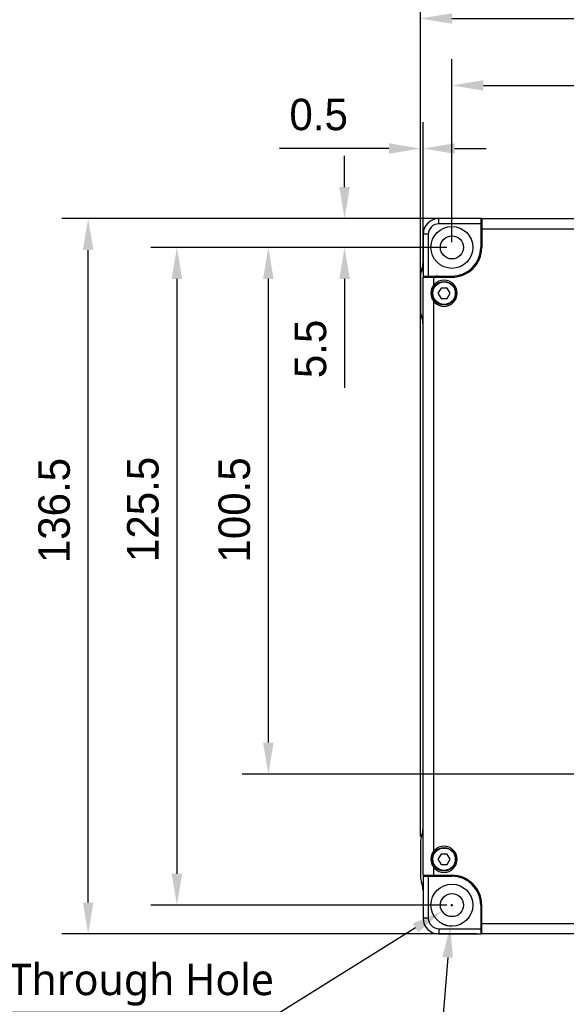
# Model space of a CAD drawing. Header units: millimetres. Extents: x 0 to 339, y 0 to 220.
# Tile 4 of 22: x 62 to 114, y 73 to 167. Entities that reach past the tile are written whole.
import ezdxf

# ---------------------------------------------------------------- set-up
doc = ezdxf.new("R2010")
doc.units = ezdxf.units.MM
doc.header["$LTSCALE"] = 23.1
doc.header["$PDMODE"] = 3
doc.header["$PDSIZE"] = 8
doc.layers.get('0').update_dxf_attribs({"linetype": 'CONTINUOUS'})
doc.layers.get('Defpoints').update_dxf_attribs({"linetype": 'CONTINUOUS'})
for name, color, linetype in [('00_COMPONENTS', 7, 'CONTINUOUS'), ('03_ALL_AXES', 7, 'CONTINUOUS'), ('09_ALL_ROUNDS', 7, 'CONTINUOUS'), ('10_ALL_CHAMFER', 7, 'CONTINUOUS'), ('20_ALL_FEATURES', 7, 'CONTINUOUS'), ('51__DRAFT_DIMS', 7, 'CONTINUOUS')]:
    doc.layers.add(name, color=color, linetype=linetype)
doc.styles.get("Standard").update_dxf_attribs({"font": '兰亭黑 GBK.TTF'})
doc.dimstyles.new('DIMSTYLE_1', dxfattribs={"dimtxt": 3, "dimasz": 3, "dimexe": 2.5, "dimexo": 0.5, "dimgap": 0.75, "dimtad": 1, "dimlfac": 2, "dimdsep": 46, "dimtxsty": 'STANDARD', "dimblk": '_FILLED', "dimblk1": '_FILLED', "dimblk2": '_FILLED', "dimcen": 0.09, "dimclrd": 8, "dimclre": 8, "dimclrt": 256, "dimazin": 2, "dimtp": 0.5, "dimtm": 0.5, "dimtfac": 1, "dimtofl": 0, "dimtmove": 0, "dimatfit": 3, "dimldrblk": '_FILLED', "dimfxl": 1, "dimtolj": 1, "dimarcsym": 0})
doc.dimstyles.new('DIMSTYLE_2', dxfattribs={"dimtxt": 3, "dimasz": 3, "dimexe": 2.5, "dimexo": 0.5, "dimgap": 0.75, "dimtad": 1, "dimlfac": 2, "dimdsep": 46, "dimtxsty": 'STANDARD', "dimblk": '_FILLED', "dimblk1": '_FILLED', "dimblk2": '_FILLED', "dimcen": 0.09, "dimclrd": 8, "dimclre": 8, "dimclrt": 256, "dimazin": 2, "dimtp": 0.1, "dimtm": 0.1, "dimtfac": 1, "dimtofl": 0, "dimtmove": 0, "dimatfit": 3, "dimldrblk": '_FILLED', "dimfxl": 1, "dimtolj": 1, "dimarcsym": 0})
doc.dimstyles.new('DIMSTYLE_3', dxfattribs={"dimtxt": 3, "dimasz": 3, "dimexe": 2.5, "dimexo": 0.5, "dimgap": 0.75, "dimtad": 1, "dimlfac": 2, "dimdsep": 46, "dimtxsty": 'STANDARD', "dimblk": '_FILLED', "dimblk1": '_FILLED', "dimblk2": '_FILLED', "dimcen": 0.09, "dimclrd": 8, "dimclre": 8, "dimclrt": 256, "dimazin": 2, "dimtp": 0.3, "dimtm": 0.3, "dimtfac": 1, "dimtofl": 0, "dimtmove": 0, "dimatfit": 3, "dimldrblk": '_FILLED', "dimfxl": 1, "dimtolj": 1, "dimarcsym": 0})
doc.dimstyles.new('DIMSTYLE_4', dxfattribs={"dimtxt": 3, "dimasz": 3, "dimexe": 2.5, "dimexo": 0.5, "dimtad": 1, "dimlfac": 2, "dimdsep": 46, "dimtxsty": 'STANDARD', "dimblk": '_FILLED', "dimblk1": '_FILLED', "dimblk2": '_FILLED', "dimcen": 0.09, "dimclrd": 8, "dimclre": 8, "dimclrt": 256, "dimazin": 2, "dimtp": 0.1, "dimtm": 0.1, "dimtfac": 1, "dimtofl": 0, "dimtmove": 0, "dimatfit": 1, "dimldrblk": '_FILLED', "dimfxl": 1, "dimtolj": 1, "dimarcsym": 0})
doc.dimstyles.get("Standard").update_dxf_attribs({"dimtxt": 3, "dimasz": 3, "dimexe": 2.5, "dimexo": 0.5, "dimtad": 1, "dimdsep": 46, "dimtxsty": 'STANDARD', "dimblk": '_FILLED', "dimblk1": '_FILLED', "dimblk2": '_FILLED', "dimcen": 0.09, "dimclrt": 3, "dimazin": 2, "dimtol": 1, "dimtp": 0.01, "dimtm": 0.01, "dimtfac": 1, "dimtofl": 0, "dimtmove": 0, "dimatfit": 3, "dimldrblk": '_FILLED', "dimfxl": 1, "dimtolj": 1, "dimarcsym": 0})

# ---------------------------------------------------------------- blocks, each defined once
blk = doc.blocks.new('_FILLED')
at = {"color": 0, "linetype": 'ByBlock'}
blk.add_solid([(0, 0), (-1, 0.167), (-1, -0.167)], dxfattribs=at)
blk = doc.blocks.new('*D1')
at = {"layer": '51__DRAFT_DIMS', "color": 8, "lineweight": -2}
for p, q in [((105.708, 148.27), (66.185, 148.27)), ((68.685, 83.02), (68.685, 145.27)), ((105.708, 80.02), (66.185, 80.02))]:
    blk.add_line(p, q, dxfattribs=at)
at = {"layer": 'Defpoints', "color": 0}
for p in [(68.685, 148.27), (106.208, 148.27), (106.208, 80.02)]:
    blk.add_point(p, dxfattribs=at)
at = {"layer": '51__DRAFT_DIMS', "color": 8, "linetype": 'ByBlock', "lineweight": -2, "xscale": 3, "yscale": 3, "zscale": 3}
for p, rotation in [((68.685, 148.27), 90), ((68.685, 80.02), 270)]:
    blk.add_blockref('_FILLED', p, dxfattribs=dict(at, rotation=rotation))
at = {"layer": '51__DRAFT_DIMS', "insert": (63.935, 120.414), "char_height": 3, "attachment_point": 2, "rotation": 90, "line_spacing_factor": 0.9}
blk.add_mtext('\\A1;136.5', dxfattribs=at)
blk = doc.blocks.new('*D2')
at = {"layer": '51__DRAFT_DIMS', "color": 8, "lineweight": -2}
for p, q in [((93.123, 151.27), (93.123, 154.27)), ((105.708, 148.27), (90.623, 148.27)), ((102.858, 145.52), (90.623, 145.52)), ((93.123, 142.52), (93.123, 132.112))]:
    blk.add_line(p, q, dxfattribs=at)
at = {"layer": 'Defpoints', "color": 0}
for p in [(106.208, 148.27), (93.123, 145.52), (103.358, 145.52)]:
    blk.add_point(p, dxfattribs=at)
at = {"layer": '51__DRAFT_DIMS', "color": 8, "linetype": 'ByBlock', "lineweight": -2, "xscale": 3, "yscale": 3, "zscale": 3}
for p, rotation in [((93.123, 148.27), 270), ((93.123, 145.52), 90)]:
    blk.add_blockref('_FILLED', p, dxfattribs=dict(at, rotation=rotation))
at = {"layer": '51__DRAFT_DIMS', "insert": (88.373, 138.626), "char_height": 3, "attachment_point": 3, "rotation": 90, "line_spacing_factor": 0.9}
blk.add_mtext('\\A1;5.5', dxfattribs=at)
blk = doc.blocks.new('*D3')
at = {"layer": '51__DRAFT_DIMS', "color": 8, "lineweight": -2}
for p, q in [((102.858, 145.52), (74.644, 145.52)), ((77.144, 142.52), (77.144, 85.77)), ((102.858, 82.77), (74.644, 82.77))]:
    blk.add_line(p, q, dxfattribs=at)
at = {"layer": 'Defpoints', "color": 0}
for p in [(103.358, 145.52), (77.144, 82.77), (103.358, 82.77)]:
    blk.add_point(p, dxfattribs=at)
at = {"layer": '51__DRAFT_DIMS', "color": 8, "linetype": 'ByBlock', "lineweight": -2, "xscale": 3, "yscale": 3, "zscale": 3}
for p, rotation in [((77.144, 145.52), 89.99999999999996), ((77.144, 82.77), 270)]:
    blk.add_blockref('_FILLED', p, dxfattribs=dict(at, rotation=rotation))
at = {"layer": '51__DRAFT_DIMS', "insert": (72.394, 120.521), "char_height": 3, "attachment_point": 2, "rotation": 90, "line_spacing_factor": 0.9}
blk.add_mtext('\\A1;125.5', dxfattribs=at)
blk = doc.blocks.new('*D4')
at = {"layer": '51__DRAFT_DIMS', "color": 8, "lineweight": -2}
for p, q in [((102.858, 145.52), (83.357, 145.52)), ((85.857, 142.52), (85.857, 98.27)), ((157.108, 95.27), (83.357, 95.27))]:
    blk.add_line(p, q, dxfattribs=at)
at = {"layer": 'Defpoints', "color": 0}
for p in [(103.358, 145.52), (85.857, 95.27), (157.608, 95.27)]:
    blk.add_point(p, dxfattribs=at)
at = {"layer": '51__DRAFT_DIMS', "color": 8, "linetype": 'ByBlock', "lineweight": -2, "xscale": 3, "yscale": 3, "zscale": 3}
for p, rotation in [((85.857, 145.52), 89.99999999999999), ((85.857, 95.27), 270)]:
    blk.add_blockref('_FILLED', p, dxfattribs=dict(at, rotation=rotation))
at = {"layer": '51__DRAFT_DIMS', "insert": (81.107, 120.471), "char_height": 3, "attachment_point": 2, "rotation": 90, "line_spacing_factor": 0.9}
blk.add_mtext('\\A1;100.5', dxfattribs=at)
blk = doc.blocks.new('*D6')
at = {"layer": '51__DRAFT_DIMS', "color": 8, "lineweight": -2}
for p, q in [((103.358, 146.02), (103.358, 163.474)), ((157.608, 95.77), (157.608, 163.474)), ((106.358, 160.974), (154.608, 160.974))]:
    blk.add_line(p, q, dxfattribs=at)
at = {"layer": 'Defpoints', "color": 0}
for p in [(157.608, 160.974), (103.358, 145.52), (157.608, 95.27)]:
    blk.add_point(p, dxfattribs=at)
at = {"layer": '51__DRAFT_DIMS', "color": 8, "linetype": 'ByBlock', "lineweight": -2, "xscale": 3, "yscale": 3, "zscale": 3, "rotation": 180}
blk.add_blockref('_FILLED', (103.358, 160.974), dxfattribs=at)
at = {"layer": '51__DRAFT_DIMS', "color": 8, "linetype": 'ByBlock', "lineweight": -2, "xscale": 3, "yscale": 3, "zscale": 3}
blk.add_blockref('_FILLED', (157.608, 160.974), dxfattribs=at)
at = {"layer": '51__DRAFT_DIMS', "insert": (130.559, 165.724), "char_height": 3, "attachment_point": 2, "line_spacing_factor": 0.9}
blk.add_mtext('\\A1;108.5', dxfattribs=at)
blk = doc.blocks.new('*D7')
at = {"layer": '51__DRAFT_DIMS', "color": 8}
for p, q in [((103.268, 82.77), (103.448, 82.77)), ((103.358, 82.68), (103.358, 82.86))]:
    blk.add_line(p, q, dxfattribs=at)
at = {"layer": '51__DRAFT_DIMS', "color": 8, "lineweight": -2}
for p in [(99.881, 80.597), (41.99, 72.557)]:
    blk.add_line(p, (87.018, 72.557), dxfattribs=at)
at = {"layer": 'Defpoints', "color": 0}
for p in [(104.29, 83.353), (102.425, 82.187)]:
    blk.add_point(p, dxfattribs=at)
at = {"layer": '51__DRAFT_DIMS', "color": 8, "linetype": 'ByBlock', "lineweight": -2, "xscale": 3, "yscale": 3, "zscale": 3, "rotation": 32.00759851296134}
blk.add_blockref('_FILLED', (102.425, 82.187), dxfattribs=at)
at = {"layer": '51__DRAFT_DIMS', "insert": (86.393, 77.182), "char_height": 3, "attachment_point": 3, "line_spacing_factor": 0.9}
blk.add_mtext('\\A1;3-%%c{\\A1;4.4 \\fRoboto|b0|i0|c0|p2;Through Hole}', dxfattribs=at)
blk = doc.blocks.new('*D8')
at = {"layer": '51__DRAFT_DIMS', "color": 8, "lineweight": -2}
for p, q in [((100.358, 89.314), (100.358, 169.856)), ((160.358, 111.575), (160.358, 169.856)), ((103.358, 167.356), (157.358, 167.356))]:
    blk.add_line(p, q, dxfattribs=at)
at = {"layer": 'Defpoints', "color": 0}
for p in [(160.358, 167.356), (160.358, 111.075), (100.358, 88.814)]:
    blk.add_point(p, dxfattribs=at)
at = {"layer": '51__DRAFT_DIMS', "color": 8, "linetype": 'ByBlock', "lineweight": -2, "xscale": 3, "yscale": 3, "zscale": 3, "rotation": 180}
blk.add_blockref('_FILLED', (100.358, 167.356), dxfattribs=at)
at = {"layer": '51__DRAFT_DIMS', "color": 8, "linetype": 'ByBlock', "lineweight": -2, "xscale": 3, "yscale": 3, "zscale": 3}
blk.add_blockref('_FILLED', (160.358, 167.356), dxfattribs=at)
at = {"layer": '51__DRAFT_DIMS', "insert": (130.469, 172.106), "char_height": 3, "attachment_point": 2, "line_spacing_factor": 0.9}
blk.add_mtext('\\A1;120', dxfattribs=at)
blk = doc.blocks.new('*D21')
at = {"layer": '51__DRAFT_DIMS', "color": 8, "lineweight": -2}
for p, q in [((100.358, 143.314), (100.358, 157.452)), ((100.608, 143.17), (100.608, 157.452)), ((97.358, 154.952), (86.916, 154.952)), ((103.608, 154.952), (106.608, 154.952))]:
    blk.add_line(p, q, dxfattribs=at)
at = {"layer": 'Defpoints', "color": 0}
for p in [(100.608, 154.952), (100.358, 142.814), (100.608, 142.67)]:
    blk.add_point(p, dxfattribs=at)
at = {"layer": '51__DRAFT_DIMS', "color": 8, "linetype": 'ByBlock', "lineweight": -2, "xscale": 3, "yscale": 3, "zscale": 3}
blk.add_blockref('_FILLED', (100.358, 154.952), dxfattribs=at)
at = {"layer": '51__DRAFT_DIMS', "color": 8, "linetype": 'ByBlock', "lineweight": -2, "xscale": 3, "yscale": 3, "zscale": 3, "rotation": 180}
blk.add_blockref('_FILLED', (100.608, 154.952), dxfattribs=at)
at = {"layer": '51__DRAFT_DIMS', "insert": (93.446, 159.702), "char_height": 3, "attachment_point": 3, "line_spacing_factor": 0.9}
blk.add_mtext('\\A1;0.5', dxfattribs=at)
blk = doc.blocks.new('*D39')
at = {"color": 0}
for p, q in [((103.268, 82.77), (103.448, 82.77)), ((103.358, 82.68), (103.358, 82.86))]:
    blk.add_line(p, q, dxfattribs=at)
at = {"color": 0, "lineweight": -2}
for p in [(102.955, 77.786), (41.636, 67.338)]:
    blk.add_line(p, (102.11, 67.338), dxfattribs=at)
at = {"layer": 'Defpoints', "color": 0}
for p in [(103.358, 82.77), (103.197, 80.776)]:
    blk.add_point(p, dxfattribs=at)
at = {"color": 0, "linetype": 'ByBlock', "lineweight": -2, "xscale": 3, "yscale": 3, "zscale": 3, "rotation": 85.37842038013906}
blk.add_blockref('_FILLED', (103.197, 80.776), dxfattribs=at)
at = {"color": 0, "insert": (71.561, 69.969), "char_height": 3, "attachment_point": 5}
blk.add_mtext('\\A1;3-{\\fArial|b0|i0|c134|p34;%%c\\F兰亭黑 GBK.TTF|c134;8\\A1;\\Fgdt|c134;x\\F兰亭黑 GBK.TTF|c134;12.5 \\fRoboto|b0|i0|c0|p2;Mirror-Symmetry}', dxfattribs=at)

msp = doc.modelspace()

# ---------------------------------------------------------------- linework, layer by layer
at = {"layer": '00_COMPONENTS'}
for p, q in [((102.319, 141.6448), (102.0303, 141.1448)), ((102.0303, 141.1448), (102.319, 140.6448)), ((102.8963, 141.6448), (102.319, 141.6448)), ((103.185, 141.1448), (102.8963, 141.6448)), ((102.8963, 140.6448), (103.185, 141.1448)), ((102.319, 140.6448), (102.8963, 140.6448)), ((102.319, 87.6448), (102.0303, 87.1448)), ((102.8963, 87.6448), (102.319, 87.6448)), ((103.185, 87.1448), (102.8963, 87.6448)), ((102.0303, 87.1448), (102.319, 86.6448)), ((102.319, 86.6448), (102.8963, 86.6448)), ((102.8963, 86.6448), (103.185, 87.1448))]:
    msp.add_line(p, q, dxfattribs=at)
for centre, radius in [((102.6077, 141.1448), 1.125), ((102.6077, 141.1448), 1.075), ((102.6077, 87.1448), 1.125), ((102.6077, 87.1448), 1.075)]:
    msp.add_circle(centre, radius, dxfattribs=at)
at = {"layer": '03_ALL_AXES'}
for centre, radius, start, end in [((103.3577, 145.5198), 2.85, 270, 0), ((103.3577, 145.5198), 2.75, 270, 0), ((102.6077, 141.1448), 1.25, 270, 90), ((102.6077, 87.1448), 1.25, 270, 90), ((103.3577, 82.7698), 2.85, 0, 90), ((103.3577, 82.7698), 2.75, 0, 90)]:
    msp.add_arc(centre, radius, start, end, dxfattribs=at)
at = {"layer": '09_ALL_ROUNDS'}
for p, q in [((106.2077, 148.2698), (106.1077, 148.2698)), ((100.3577, 142.8141), (100.3577, 139.4756)), ((100.3577, 88.8141), (100.3577, 85.4756)), ((106.2077, 80.0198), (106.1077, 80.0198))]:
    msp.add_line(p, q, dxfattribs=at)
for centre, radius, start, end in [((107.1077, 146.8698), 1, 154.161073, 180), ((98.6077, 144.1131), 2, 338.213211, 0), ((101.8577, 142.8141), 1.5, 158.213211, 180), ((102.0077, 141.7698), 1, 90, 115.838927), ((101.8577, 139.4756), 1.5, 180, 201.786789), ((98.6077, 138.1766), 2, 0, 21.786789), ((101.8577, 88.8141), 1.5, 158.213211, 180), ((98.6077, 90.1131), 2, 338.213211, 0), ((102.0077, 86.5198), 1, 244.161073, 270), ((101.8577, 85.4756), 1.5, 180, 201.786789), ((98.6077, 84.1766), 2, 0, 21.786789), ((107.1077, 81.4198), 1, 180, 205.838927)]:
    msp.add_arc(centre, radius, start, end, dxfattribs=at)
at = {"layer": '10_ALL_CHAMFER'}
for p, q in [((102.1077, 147.7698), (102.1077, 148.2698)), ((106.1077, 148.2698), (102.1077, 148.2698)), ((106.1077, 147.7698), (102.1077, 147.7698)), ((106.1077, 148.2698), (106.1077, 145.5198)), ((106.2077, 148.2698), (106.2077, 145.5198)), ((106.2077, 148.2698), (147.6077, 148.2698)), ((100.6077, 146.7698), (100.6077, 142.7698)), ((101.1077, 146.7698), (100.6077, 146.7698)), ((101.1077, 146.7698), (101.1077, 142.7698)), ((145.8577, 147.2698), (106.2077, 147.2698)), ((100.6077, 142.7698), (103.3577, 142.7698)), ((100.6077, 85.6198), (100.6077, 142.6698)), ((100.6077, 142.6698), (103.3577, 142.6698)), ((101.6077, 142.6698), (101.6077, 141.8948)), ((101.6077, 140.3948), (101.6077, 87.8948)), ((100.6077, 85.6198), (103.3577, 85.6198)), ((100.6077, 85.5198), (100.6077, 81.5198)), ((100.6077, 85.5198), (103.3577, 85.5198)), ((101.1077, 85.5198), (101.1077, 81.5198)), ((101.6077, 86.3948), (101.6077, 85.6198)), ((106.1077, 82.7698), (106.1077, 80.0198)), ((106.2077, 80.0198), (106.2077, 82.7698)), ((101.1077, 81.5198), (100.6077, 81.5198)), ((106.2077, 81.0198), (144.1077, 81.0198)), ((102.1077, 80.5198), (102.1077, 80.0198)), ((102.1077, 80.5198), (106.1077, 80.5198)), ((102.1077, 80.0198), (106.1077, 80.0198)), ((158.8577, 80.0198), (106.2077, 80.0198))]:
    msp.add_line(p, q, dxfattribs=at)
for centre, radius, start, end in [((102.1077, 146.7698), 1.5, 90, 180), ((102.1077, 146.7698), 1, 90, 180), ((102.6077, 141.1448), 1.25, 90, 270), ((102.6077, 87.1448), 1.25, 90, 270), ((102.1077, 81.5198), 1.5, 180, 270), ((102.1077, 81.5198), 1, 180, 270)]:
    msp.add_arc(centre, radius, start, end, dxfattribs=at)
at = {"layer": '20_ALL_FEATURES'}
for centre, radius in [((103.3577, 145.5198), 2), ((103.3577, 145.5198), 1.1), ((103.3577, 82.7698), 2), ((103.3577, 82.7698), 1.1)]:
    msp.add_circle(centre, radius, dxfattribs=at)
at = {"layer": '51__DRAFT_DIMS'}
for radius, start in [(1.1, 213.492777), (2, 239.581402)]:
    msp.add_arc((103.3577, 82.7698), radius, start, 270, dxfattribs=at)

# ---------------------------------------------------------------- dimensions: what is measured, and where the dimension line sits
dim = msp.add_radius_dim(center=(103.3577, 82.7698), mpoint=(103.1965, 80.7763), text='3-{\\fArial|b0|i0|c134|p34;%%c\\F兰亭黑 GBK.TTF|c134;8\\A1;\\Fgdt|c134;x\\F兰亭黑 GBK.TTF|c134;12.5 \\fRoboto|b0|i0|c0|p2;Mirror-Symmetry}', dimstyle='STANDARD', override={"dimtoh": 1, "dimlfac": 1, "dimtxsty": 'STANDARD', "dimclrt": 0, "dimtix": 0, "dimtofl": 0, "dimtmove": 0, "dimatfit": 3})
dim.commit()
dim.dimension.update_dxf_attribs({"geometry": '*D39', "text_midpoint": (71.5606, 67.3384), "dimtype": 164})
for base, p1, p2, dimstyle, picture, middle in [((160.3577, 167.3563), (100.3577, 88.8141), (160.3577, 111.0751), 'DIMSTYLE_3', '*D8', (130.469, 167.3563)), ((157.6077, 160.9737), (103.3577, 145.5198), (157.6077, 95.2698), 'DIMSTYLE_3', '*D6', (130.5588, 160.9737)), ((100.6077, 154.9523), (100.3577, 142.8141), (100.6077, 142.6698), 'DIMSTYLE_2', '*D21', (90.5562, 154.9523))]:
    dim = msp.add_linear_dim(base=base, p1=p1, p2=p2, dimstyle=dimstyle, dxfattribs=at)
    dim.commit()
    dim.dimension.update_dxf_attribs({"geometry": picture, "text_midpoint": middle, "dimtype": 160})
for base, p1, p2, angle, dimstyle, picture, middle in [((93.1228, 145.5198), (106.2077, 148.2698), (103.3577, 145.5198), 270, 'DIMSTYLE_2', '*D2', (93.1228, 135.7441)), ((68.6848, 148.2698), (106.2077, 80.0198), (106.2077, 148.2698), 90, 'DIMSTYLE_1', '*D1', (68.6848, 120.4142)), ((77.1435, 82.7698), (103.3577, 145.5198), (103.3577, 82.7698), 270, 'DIMSTYLE_1', '*D3', (77.1435, 120.521)), ((85.8572, 95.2698), (103.3577, 145.5198), (157.6077, 95.2698), 270, 'DIMSTYLE_3', '*D4', (85.8572, 120.471))]:
    dim = msp.add_linear_dim(base=base, p1=p1, p2=p2, angle=angle, dimstyle=dimstyle, dxfattribs=at)
    dim.commit()
    dim.dimension.update_dxf_attribs({"geometry": picture, "text_midpoint": middle, "dimtype": 160})
dim = msp.add_diameter_dim_2p(p1=(104.2904, 83.3529), p2=(102.4249, 82.1868), text='3-%%c{\\A1;<> \\fRoboto|b0|i0|c0|p2;Through Hole}', dimstyle='DIMSTYLE_4', override={"dimtih": 1, "dimtoh": 1, "dimpost": '<>', "dimtxsty": 'STANDARD'}, dxfattribs=at)
dim.commit()
dim.dimension.update_dxf_attribs({"geometry": '*D7', "text_midpoint": (64.1914, 72.5569), "dimtype": 163})

doc.saveas('drawing.dxf')
